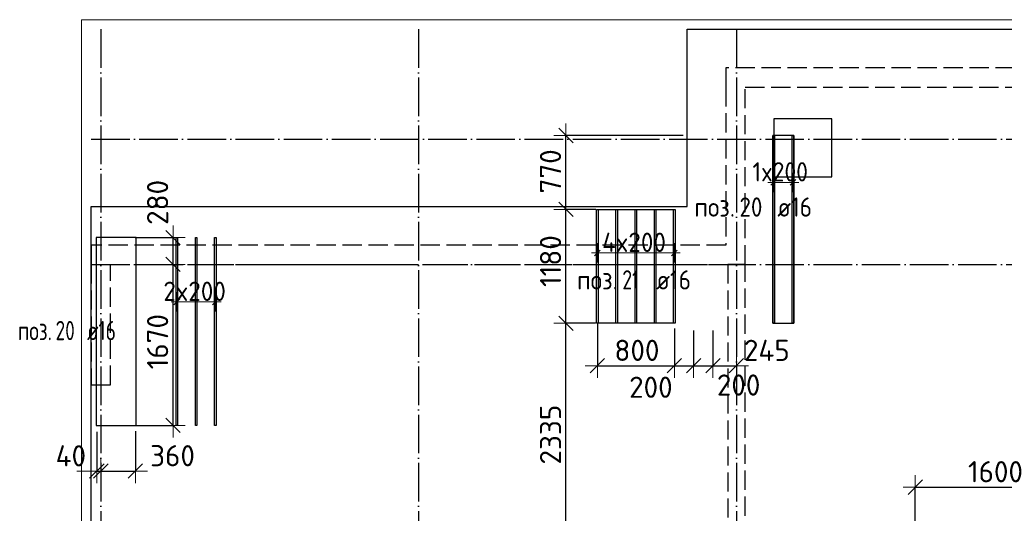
# Model space of a CAD drawing. Header units: millimetres. Extents: x 13527 to 139154, y -122592 to 61893.
# Tile 18 of 129: x 74458 to 84682, y -48685 to -43560. Entities that reach past the tile are written whole.
import ezdxf

# ---------------------------------------------------------------- set-up
doc = ezdxf.new("R2010")
doc.units = ezdxf.units.MM
doc.header["$PDMODE"] = 65
for name, pattern in [('______11', [500, 400, -50, 0, -50]), ('______2', [270, 200, -70]), ('______5', [1100, 800, -100, 100, -100])]:
    doc.linetypes.add(name, pattern=pattern)
for name, color, linetype, lineweight in [('Standard', 7, 'Continuous', 25), ('Размерная линия_ общее', 7, 'Continuous', 13), ('Стена_ общее', 7, 'Continuous', 35), ('Фундамент_ общее', 7, 'Continuous', 35)]:
    doc.layers.add(name, color=color, linetype=linetype, lineweight=lineweight)
doc.layers.add('Арм.стержн.Доп. Арм ниж.зоны У', color=7, linetype='Continuous', lineweight=35, true_color=0x1cff1c)
doc.layers.add('Осевая линия_ общее', color=7, linetype='______5', lineweight=13, true_color=0xa0a0a0)
doc.styles.add('ISOCPEUR', font='ISOCPEUR')
doc.dimstyles.new('DIMSTYLE_13', dxfattribs={"dimtxt": 220, "dimasz": 250, "dimexe": 0, "dimexo": 0, "dimgap": 110, "dimtad": 0, "dimdec": 0, "dimrnd": 5, "dimzin": 12, "dimdsep": 46, "dimtxsty": 'ISOCPEUR', "dimblk1": 'ALL_ML_STRICH', "dimblk2": 'ALL_ML_STRICH', "dimsah": 1, "dimcen": 0, "dimclrd": 7, "dimclre": 256, "dimclrt": 7, "dimadec": 0, "dimazin": 0, "dimtfac": 1, "dimtdec": 0, "dimtix": 1, "dimtmove": 2, "dimatfit": 3, "dimfxl": 0, "dimtvp": 1.2, "dimtzin": 0, "dimlwd": 0, "dimlwe": -3, "dimarcsym": 0})
doc.dimstyles.new('DIMSTYLE_3', dxfattribs={"dimtxt": 220, "dimasz": 250, "dimexe": 0, "dimexo": 0, "dimgap": 110, "dimtad": 2, "dimdec": 0, "dimrnd": 5, "dimzin": 12, "dimdsep": 46, "dimtxsty": 'ISOCPEUR', "dimblk1": 'ALL_ML_STRICH', "dimblk2": 'ALL_ML_STRICH', "dimsah": 1, "dimcen": 0, "dimclrd": 7, "dimclre": 256, "dimclrt": 7, "dimadec": 0, "dimazin": 0, "dimtfac": 1, "dimtdec": 0, "dimtix": 1, "dimtmove": 2, "dimatfit": 3, "dimfxl": 0, "dimtvp": 1.2, "dimtzin": 0, "dimlwd": 0, "dimlwe": -3, "dimarcsym": 0})
doc.dimstyles.new('DIMSTYLE_5', dxfattribs={"dimtxt": 220, "dimasz": 250, "dimexe": 0, "dimexo": 0, "dimgap": 110, "dimtad": 2, "dimdec": 0, "dimrnd": 5, "dimzin": 12, "dimdsep": 46, "dimtxsty": 'ISOCPEUR', "dimblk1": 'ALL_ML_STRICH', "dimblk2": 'ALL_ML_STRICH', "dimsah": 1, "dimcen": 0, "dimclrd": 7, "dimclre": 256, "dimclrt": 7, "dimadec": 0, "dimazin": 0, "dimtfac": 1, "dimtdec": 0, "dimtix": 1, "dimtmove": 2, "dimatfit": 3, "dimfxl": 0, "dimtzin": 0, "dimlwd": 0, "dimlwe": -3, "dimarcsym": 0})

# ---------------------------------------------------------------- blocks, each defined once
blk = doc.blocks.new('СЛОЖНЫЙ_ОБЪЕКТ_3')
at = {"layer": 'Стена_ общее', "color": 9, "linetype": '______2', "lineweight": -3, "true_color": 0xc7c7c7, "transparency": 33554687}
for p, q in [((81790, -44060), (81790, -44260)), ((89650, -44060), (81790, -44060)), ((81790, -44260), (81790, -45900)), ((81990, -46100), (81990, -44260)), ((81990, -44260), (89650, -44260)), ((75200, -45900), (75200, -46100)), ((81790, -45900), (75200, -45900)), ((75200, -46100), (75200, -47350)), ((75400, -46100), (81790, -46100)), ((75400, -47350), (75400, -46100)), ((81790, -46100), (81810, -46100)), ((81810, -46100), (81810, -51680)), ((81990, -46100), (81810, -46100)), ((81990, -51680), (81990, -46100)), ((75200, -47350), (75400, -47350))]:
    blk.add_line(p, q, dxfattribs=at)
blk = doc.blocks.new('ALL_ML_STRICH')
at = {"color": 0, "linetype": 'ByBlock', "lineweight": -2}
for p, q in [((0, -0.5), (0, 0.5)), ((-1, 0), (0.5, 0)), ((-0.3, -0.3), (0.3, 0.3))]:
    blk.add_line(p, q, dxfattribs=at)
blk = doc.blocks.new('*D277')
at = {"layer": 'DEFPOINTS', "color": 7, "linetype": 'Continuous', "lineweight": 13, "transparency": 33554687}
for p in [(80538, -46712), (80130, -49046), (81348, -49046)]:
    blk.add_point(p, dxfattribs=at)
at = {"layer": 'Размерная линия_ общее', "color": 253, "linetype": 'Continuous', "lineweight": -2, "true_color": 0xa0a0a0, "transparency": 33554687}
for p, q in [((80438, -46712), (80130, -46712)), ((81248, -49046), (80130, -49046))]:
    blk.add_line(p, q, dxfattribs=at)
at = {"layer": 'Размерная линия_ общее', "color": 7, "linetype": 'Continuous', "lineweight": -2, "transparency": 33554687}
blk.add_line((80130, -49046), (80130, -46712), dxfattribs=at)
at = {"layer": 'Размерная линия_ общее', "color": 7, "linetype": 'Continuous', "lineweight": 13, "transparency": 33554687, "xscale": 250, "yscale": 250, "zscale": 250}
for p, rotation in [((80130, -46712), 90), ((80130, -49046), 270)]:
    blk.add_blockref('ALL_ML_STRICH', p, dxfattribs=dict(at, rotation=rotation))
at = {"layer": 'Размерная линия_ общее', "color": 7, "linetype": 'Continuous', "lineweight": 13, "transparency": 33554687, "insert": (79970, -47868), "char_height": 220, "width": 880, "attachment_point": 5, "rotation": 90, "style": 'ISOCPEUR'}
blk.add_mtext('\\A1;{2335}', dxfattribs=at)
blk = doc.blocks.new('*D278')
at = {"layer": 'DEFPOINTS', "color": 7, "linetype": 'Continuous', "lineweight": 13, "transparency": 33554687}
for p in [(80540, -45530), (80130, -46712), (80538, -46712)]:
    blk.add_point(p, dxfattribs=at)
at = {"layer": 'Размерная линия_ общее', "color": 253, "linetype": 'Continuous', "lineweight": -2, "true_color": 0xa0a0a0, "transparency": 33554687}
for p, q in [((80440, -45530), (80130, -45530)), ((80438, -46712), (80130, -46712))]:
    blk.add_line(p, q, dxfattribs=at)
at = {"layer": 'Размерная линия_ общее', "color": 7, "linetype": 'Continuous', "lineweight": -2, "transparency": 33554687}
blk.add_line((80130, -46712), (80130, -45530), dxfattribs=at)
at = {"layer": 'Размерная линия_ общее', "color": 7, "linetype": 'Continuous', "lineweight": 13, "transparency": 33554687, "xscale": 250, "yscale": 250, "zscale": 250}
for p, rotation in [((80130, -45530), 90), ((80130, -46712), 270)]:
    blk.add_blockref('ALL_ML_STRICH', p, dxfattribs=dict(at, rotation=rotation))
at = {"layer": 'Размерная линия_ общее', "color": 7, "linetype": 'Continuous', "lineweight": 13, "transparency": 33554687, "insert": (79970, -46066), "char_height": 220, "width": 880, "attachment_point": 5, "rotation": 90, "style": 'ISOCPEUR'}
blk.add_mtext('\\A1;{1180}', dxfattribs=at)
blk = doc.blocks.new('*D279')
at = {"layer": 'DEFPOINTS', "color": 7, "linetype": 'Continuous', "lineweight": 13, "transparency": 33554687}
for p in [(81448, -44762), (80130, -45530), (80540, -45530)]:
    blk.add_point(p, dxfattribs=at)
at = {"layer": 'Размерная линия_ общее', "color": 253, "linetype": 'Continuous', "lineweight": -2, "true_color": 0xa0a0a0, "transparency": 33554687}
for p, q in [((81348, -44762), (80130, -44762)), ((80440, -45530), (80130, -45530))]:
    blk.add_line(p, q, dxfattribs=at)
at = {"layer": 'Размерная линия_ общее', "color": 7, "linetype": 'Continuous', "lineweight": -2, "transparency": 33554687}
blk.add_line((80130, -45530), (80130, -44762), dxfattribs=at)
at = {"layer": 'Размерная линия_ общее', "color": 7, "linetype": 'Continuous', "lineweight": 13, "transparency": 33554687, "xscale": 250, "yscale": 250, "zscale": 250}
for p, rotation in [((80130, -44762), 90), ((80130, -45530), 270)]:
    blk.add_blockref('ALL_ML_STRICH', p, dxfattribs=dict(at, rotation=rotation))
at = {"layer": 'Размерная линия_ общее', "color": 7, "linetype": 'Continuous', "lineweight": 13, "transparency": 33554687, "insert": (79970, -45135), "char_height": 220, "width": 660, "attachment_point": 5, "rotation": 90, "style": 'ISOCPEUR'}
blk.add_mtext('\\A1;{770}', dxfattribs=at)
blk = doc.blocks.new('*D290')
at = {"layer": 'DEFPOINTS', "color": 7, "linetype": 'Continuous', "lineweight": 13, "transparency": 33554687}
for p in [(80456, -46612), (81256, -46667), (80456, -47153)]:
    blk.add_point(p, dxfattribs=at)
at = {"layer": 'Размерная линия_ общее', "color": 253, "linetype": 'Continuous', "lineweight": -2, "true_color": 0xa0a0a0, "transparency": 33554687}
for p, q in [((80456, -46712), (80456, -47153)), ((81256, -46767), (81256, -47153))]:
    blk.add_line(p, q, dxfattribs=at)
at = {"layer": 'Размерная линия_ общее', "color": 7, "linetype": 'Continuous', "lineweight": -2, "transparency": 33554687}
blk.add_line((80456, -47153), (81256, -47153), dxfattribs=at)
at = {"layer": 'Размерная линия_ общее', "color": 7, "linetype": 'Continuous', "lineweight": 13, "transparency": 33554687, "xscale": 250, "yscale": 250, "zscale": 250, "rotation": 180}
blk.add_blockref('ALL_ML_STRICH', (80456, -47153), dxfattribs=at)
at = {"layer": 'Размерная линия_ общее', "color": 7, "linetype": 'Continuous', "lineweight": 13, "transparency": 33554687, "xscale": 250, "yscale": 250, "zscale": 250}
blk.add_blockref('ALL_ML_STRICH', (81256, -47153), dxfattribs=at)
at = {"layer": 'Размерная линия_ общее', "color": 7, "linetype": 'Continuous', "lineweight": 13, "transparency": 33554687, "insert": (80867, -46993), "char_height": 220, "width": 660, "attachment_point": 5, "style": 'ISOCPEUR'}
blk.add_mtext('\\A1;{800}', dxfattribs=at)
blk = doc.blocks.new('*D291')
at = {"layer": 'DEFPOINTS', "color": 7, "linetype": 'Continuous', "lineweight": 13, "transparency": 33554687}
for p in [(81256, -46667), (81456, -46688), (81256, -47153)]:
    blk.add_point(p, dxfattribs=at)
at = {"layer": 'Размерная линия_ общее', "color": 253, "linetype": 'Continuous', "lineweight": -2, "true_color": 0xa0a0a0, "transparency": 33554687}
for p, q in [((81256, -46767), (81256, -47153)), ((81456, -46788), (81456, -47153))]:
    blk.add_line(p, q, dxfattribs=at)
at = {"layer": 'Размерная линия_ общее', "color": 7, "linetype": 'Continuous', "lineweight": -2, "transparency": 33554687}
blk.add_line((81256, -47153), (81456, -47153), dxfattribs=at)
at = {"layer": 'Размерная линия_ общее', "color": 7, "linetype": 'Continuous', "lineweight": 13, "transparency": 33554687, "xscale": 250, "yscale": 250, "zscale": 250, "rotation": 180}
blk.add_blockref('ALL_ML_STRICH', (81256, -47153), dxfattribs=at)
at = {"layer": 'Размерная линия_ общее', "color": 7, "linetype": 'Continuous', "lineweight": 13, "transparency": 33554687, "xscale": 250, "yscale": 250, "zscale": 250}
blk.add_blockref('ALL_ML_STRICH', (81456, -47153), dxfattribs=at)
at = {"layer": 'Размерная линия_ общее', "color": 7, "linetype": 'Continuous', "lineweight": 13, "transparency": 33554687, "insert": (81012, -47376), "char_height": 220, "width": 660, "attachment_point": 5, "style": 'ISOCPEUR'}
blk.add_mtext('\\A1;{200}', dxfattribs=at)
blk = doc.blocks.new('*D292')
at = {"layer": 'DEFPOINTS', "color": 7, "linetype": 'Continuous', "lineweight": 13, "transparency": 33554687}
for p in [(81456, -46688), (81656, -46688), (81456, -47153)]:
    blk.add_point(p, dxfattribs=at)
at = {"layer": 'Размерная линия_ общее', "color": 253, "linetype": 'Continuous', "lineweight": -2, "true_color": 0xa0a0a0, "transparency": 33554687}
for p, q in [((81456, -46788), (81456, -47153)), ((81656, -46788), (81656, -47153))]:
    blk.add_line(p, q, dxfattribs=at)
at = {"layer": 'Размерная линия_ общее', "color": 7, "linetype": 'Continuous', "lineweight": -2, "transparency": 33554687}
blk.add_line((81456, -47153), (81656, -47153), dxfattribs=at)
at = {"layer": 'Размерная линия_ общее', "color": 7, "linetype": 'Continuous', "lineweight": 13, "transparency": 33554687, "xscale": 250, "yscale": 250, "zscale": 250, "rotation": 180}
blk.add_blockref('ALL_ML_STRICH', (81456, -47153), dxfattribs=at)
at = {"layer": 'Размерная линия_ общее', "color": 7, "linetype": 'Continuous', "lineweight": 13, "transparency": 33554687, "xscale": 250, "yscale": 250, "zscale": 250}
blk.add_blockref('ALL_ML_STRICH', (81656, -47153), dxfattribs=at)
at = {"layer": 'Размерная линия_ общее', "color": 7, "linetype": 'Continuous', "lineweight": 13, "transparency": 33554687, "insert": (81923, -47353), "char_height": 220, "width": 660, "attachment_point": 5, "style": 'ISOCPEUR'}
blk.add_mtext('\\A1;{200}', dxfattribs=at)
blk = doc.blocks.new('*D293')
at = {"layer": 'DEFPOINTS', "color": 7, "linetype": 'Continuous', "lineweight": 13, "transparency": 33554687}
for p in [(81656, -46688), (81900, -46934), (81656, -47153)]:
    blk.add_point(p, dxfattribs=at)
at = {"layer": 'Размерная линия_ общее', "color": 253, "linetype": 'Continuous', "lineweight": -2, "true_color": 0xa0a0a0, "transparency": 33554687}
for p, q in [((81656, -46788), (81656, -47153)), ((81900, -47153), (81900, -47153))]:
    blk.add_line(p, q, dxfattribs=at)
at = {"layer": 'Размерная линия_ общее', "color": 7, "linetype": 'Continuous', "lineweight": -2, "transparency": 33554687}
blk.add_line((81656, -47153), (81900, -47153), dxfattribs=at)
at = {"layer": 'Размерная линия_ общее', "color": 7, "linetype": 'Continuous', "lineweight": 13, "transparency": 33554687, "xscale": 250, "yscale": 250, "zscale": 250, "rotation": 180}
blk.add_blockref('ALL_ML_STRICH', (81656, -47153), dxfattribs=at)
at = {"layer": 'Размерная линия_ общее', "color": 7, "linetype": 'Continuous', "lineweight": 13, "transparency": 33554687, "xscale": 250, "yscale": 250, "zscale": 250}
blk.add_blockref('ALL_ML_STRICH', (81900, -47153), dxfattribs=at)
at = {"layer": 'Размерная линия_ общее', "color": 7, "linetype": 'Continuous', "lineweight": 13, "transparency": 33554687, "insert": (82216, -46993), "char_height": 220, "width": 660, "attachment_point": 5, "style": 'ISOCPEUR'}
blk.add_mtext('\\A1;{245}', dxfattribs=at)
blk = doc.blocks.new('*D294')
at = {"layer": 'DEFPOINTS', "color": 7, "linetype": 'Continuous', "lineweight": 13, "transparency": 33554687}
for p in [(75259, -47740), (75300, -48005), (75259, -48246)]:
    blk.add_point(p, dxfattribs=at)
at = {"layer": 'Размерная линия_ общее', "color": 253, "linetype": 'Continuous', "lineweight": -2, "true_color": 0xa0a0a0, "transparency": 33554687}
for p, q in [((75259, -47840), (75259, -48246)), ((75300, -48246), (75300, -48246))]:
    blk.add_line(p, q, dxfattribs=at)
at = {"layer": 'Размерная линия_ общее', "color": 7, "linetype": 'Continuous', "lineweight": -2, "transparency": 33554687}
blk.add_line((75259, -48246), (75300, -48246), dxfattribs=at)
at = {"layer": 'Размерная линия_ общее', "color": 7, "linetype": 'Continuous', "lineweight": 13, "transparency": 33554687, "xscale": 250, "yscale": 250, "zscale": 250}
blk.add_blockref('ALL_ML_STRICH', (75300, -48246), dxfattribs=at)
at = {"layer": 'Размерная линия_ общее', "color": 7, "linetype": 'Continuous', "lineweight": 13, "transparency": 33554687, "xscale": 250, "yscale": 250, "zscale": 250, "rotation": 180}
blk.add_blockref('ALL_ML_STRICH', (75259, -48246), dxfattribs=at)
at = {"layer": 'Размерная линия_ общее', "color": 7, "linetype": 'Continuous', "lineweight": 13, "transparency": 33554687, "insert": (74989, -48088), "char_height": 220, "width": 440, "attachment_point": 5, "style": 'ISOCPEUR'}
blk.add_mtext('\\A1;{40}', dxfattribs=at)
blk = doc.blocks.new('*D295')
at = {"layer": 'DEFPOINTS', "color": 7, "linetype": 'Continuous', "lineweight": 13, "transparency": 33554687}
for p in [(75659, -47733), (75300, -48005), (75300, -48246)]:
    blk.add_point(p, dxfattribs=at)
at = {"layer": 'Размерная линия_ общее', "color": 253, "linetype": 'Continuous', "lineweight": -2, "true_color": 0xa0a0a0, "transparency": 33554687}
for p, q in [((75659, -47833), (75659, -48246)), ((75300, -48246), (75300, -48246))]:
    blk.add_line(p, q, dxfattribs=at)
at = {"layer": 'Размерная линия_ общее', "color": 7, "linetype": 'Continuous', "lineweight": -2, "transparency": 33554687}
blk.add_line((75300, -48246), (75659, -48246), dxfattribs=at)
at = {"layer": 'Размерная линия_ общее', "color": 7, "linetype": 'Continuous', "lineweight": 13, "transparency": 33554687, "xscale": 250, "yscale": 250, "zscale": 250, "rotation": 180}
blk.add_blockref('ALL_ML_STRICH', (75300, -48246), dxfattribs=at)
at = {"layer": 'Размерная линия_ общее', "color": 7, "linetype": 'Continuous', "lineweight": 13, "transparency": 33554687, "xscale": 250, "yscale": 250, "zscale": 250}
blk.add_blockref('ALL_ML_STRICH', (75659, -48246), dxfattribs=at)
at = {"layer": 'Размерная линия_ общее', "color": 7, "linetype": 'Continuous', "lineweight": 13, "transparency": 33554687, "insert": (76045, -48087), "char_height": 220, "width": 660, "attachment_point": 5, "style": 'ISOCPEUR'}
blk.add_mtext('\\A1;{360}', dxfattribs=at)
blk = doc.blocks.new('*D296')
at = {"layer": 'DEFPOINTS', "color": 7, "linetype": 'Continuous', "lineweight": 13, "transparency": 33554687}
for p in [(76085, -46100), (75568, -47772), (76050, -47772)]:
    blk.add_point(p, dxfattribs=at)
at = {"layer": 'Размерная линия_ общее', "color": 253, "linetype": 'Continuous', "lineweight": -2, "true_color": 0xa0a0a0, "transparency": 33554687}
for p, q in [((76050, -46100), (76050, -46100)), ((75668, -47772), (76050, -47772))]:
    blk.add_line(p, q, dxfattribs=at)
at = {"layer": 'Размерная линия_ общее', "color": 7, "linetype": 'Continuous', "lineweight": -2, "transparency": 33554687}
blk.add_line((76050, -47772), (76050, -46100), dxfattribs=at)
at = {"layer": 'Размерная линия_ общее', "color": 7, "linetype": 'Continuous', "lineweight": 13, "transparency": 33554687, "xscale": 250, "yscale": 250, "zscale": 250}
for p, rotation in [((76050, -46100), 90), ((76050, -47772), 270)]:
    blk.add_blockref('ALL_ML_STRICH', p, dxfattribs=dict(at, rotation=rotation))
at = {"layer": 'Размерная линия_ общее', "color": 7, "linetype": 'Continuous', "lineweight": 13, "transparency": 33554687, "insert": (75890, -46903), "char_height": 220, "width": 880, "attachment_point": 5, "rotation": 90, "style": 'ISOCPEUR'}
blk.add_mtext('\\A1;{1670}', dxfattribs=at)
blk = doc.blocks.new('*D297')
at = {"layer": 'DEFPOINTS', "color": 7, "linetype": 'Continuous', "lineweight": 13, "transparency": 33554687}
for p in [(75556, -45822), (76050, -46100), (76085, -46100)]:
    blk.add_point(p, dxfattribs=at)
at = {"layer": 'Размерная линия_ общее', "color": 253, "linetype": 'Continuous', "lineweight": -2, "true_color": 0xa0a0a0, "transparency": 33554687}
for p, q in [((75656, -45822), (76050, -45822)), ((76050, -46100), (76050, -46100))]:
    blk.add_line(p, q, dxfattribs=at)
at = {"layer": 'Размерная линия_ общее', "color": 7, "linetype": 'Continuous', "lineweight": -2, "transparency": 33554687}
blk.add_line((76050, -46100), (76050, -45822), dxfattribs=at)
at = {"layer": 'Размерная линия_ общее', "color": 7, "linetype": 'Continuous', "lineweight": 13, "transparency": 33554687, "xscale": 250, "yscale": 250, "zscale": 250}
for p, rotation in [((76050, -45822), 90), ((76050, -46100), 270)]:
    blk.add_blockref('ALL_ML_STRICH', p, dxfattribs=dict(at, rotation=rotation))
at = {"layer": 'Размерная линия_ общее', "color": 7, "linetype": 'Continuous', "lineweight": 13, "transparency": 33554687, "insert": (75890, -45457), "char_height": 220, "width": 660, "attachment_point": 5, "rotation": 90, "style": 'ISOCPEUR'}
blk.add_mtext('\\A1;{280}', dxfattribs=at)
blk = doc.blocks.new('*D397')
at = {"layer": 'DEFPOINTS', "color": 7, "linetype": 'Continuous', "lineweight": 13, "transparency": 33554687}
for p in [(83757, -48413), (83757, -48982), (85357, -48992)]:
    blk.add_point(p, dxfattribs=at)
at = {"layer": 'Размерная линия_ общее', "color": 253, "linetype": 'Continuous', "lineweight": -2, "true_color": 0xa0a0a0, "transparency": 33554687}
for p, q in [((83757, -48882), (83757, -48413)), ((85357, -48892), (85357, -48413))]:
    blk.add_line(p, q, dxfattribs=at)
at = {"layer": 'Размерная линия_ общее', "color": 7, "linetype": 'Continuous', "lineweight": -2, "transparency": 33554687}
blk.add_line((83757, -48413), (85357, -48413), dxfattribs=at)
at = {"layer": 'Размерная линия_ общее', "color": 7, "linetype": 'Continuous', "lineweight": 13, "transparency": 33554687, "xscale": 250, "yscale": 250, "zscale": 250, "rotation": 180}
blk.add_blockref('ALL_ML_STRICH', (83757, -48413), dxfattribs=at)
at = {"layer": 'Размерная линия_ общее', "color": 7, "linetype": 'Continuous', "lineweight": 13, "transparency": 33554687, "xscale": 250, "yscale": 250, "zscale": 250}
blk.add_blockref('ALL_ML_STRICH', (85357, -48413), dxfattribs=at)
at = {"layer": 'Размерная линия_ общее', "color": 7, "linetype": 'Continuous', "lineweight": 13, "transparency": 33554687, "insert": (84590, -48253), "char_height": 220, "width": 880, "attachment_point": 5, "style": 'ISOCPEUR'}
blk.add_mtext('\\A1;{1600}', dxfattribs=at)

msp = doc.modelspace()

# ---------------------------------------------------------------- linework, layer by layer
at = {"layer": 'Standard', "color": 7, "linetype": 'Continuous', "lineweight": 13, "transparency": 33554687}
msp.add_lwpolyline([(75100, -60750), (117980, -60750), (117980, -43560), (75100, -43560), (75100, -60750)], dxfattribs=at)
at = {"layer": 'Арм.стержн.Доп. Арм ниж.зоны У', "color": 253, "linetype": 'Continuous', "lineweight": -3, "true_color": 0xa0a0a0, "transparency": 33554687}
for p, q in [((82287, -45249.4), (82287, -45149.4)), ((82487, -45249.4), (82487, -45149.4)), ((82287, -45249.4), (82287, -45349.4)), ((82487, -45249.4), (82487, -45349.4)), ((80456, -45981.2), (80456, -45881.2)), ((81256, -45981.2), (81256, -45881.2)), ((80456, -45981.2), (80456, -46081.2)), ((81256, -45981.2), (81256, -46081.2)), ((76089.8, -46489.8), (76089.8, -46389.8)), ((76489.8, -46489.8), (76489.8, -46389.8)), ((76089.8, -46489.8), (76089.8, -46589.8)), ((76489.8, -46489.8), (76489.8, -46589.8))]:
    msp.add_line(p, q, dxfattribs=at)
at = {"layer": 'Арм.стержн.Доп. Арм ниж.зоны У', "color": 7, "linetype": 'Continuous', "lineweight": 13, "transparency": 33554687}
for p, q in [((82287, -45249.4), (82227, -45249.4)), ((82287, -45249.4), (82487, -45249.4)), ((82487, -45249.4), (82547, -45249.4)), ((80456, -45981.2), (80396, -45981.2)), ((80456, -45981.2), (81256, -45981.2)), ((81256, -45981.2), (81316, -45981.2)), ((76089.8, -46489.8), (76029.8, -46489.8)), ((76089.8, -46489.8), (76489.8, -46489.8)), ((76489.8, -46489.8), (76549.8, -46489.8))]:
    msp.add_line(p, q, dxfattribs=at)
at = {"layer": 'Арм.стержн.Доп. Арм ниж.зоны У', "color": 7, "linetype": 'Continuous', "lineweight": 25, "transparency": 33554687}
for p, q in [((82257, -45279.4), (82317, -45219.4)), ((82457, -45279.4), (82517, -45219.4)), ((80426, -46011.2), (80486, -45951.2)), ((81226, -46011.2), (81286, -45951.2)), ((76059.8, -46519.8), (76119.8, -46459.8)), ((76459.8, -46519.8), (76519.8, -46459.8))]:
    msp.add_line(p, q, dxfattribs=at)
at = {"layer": 'Арм.стержн.Доп. Арм ниж.зоны У', "color": 52, "linetype": 'Continuous', "lineweight": 25, "transparency": 33554687}
for points in [[(82495, -46711.7), (82495, -44761.7), (82279, -44761.7), (82279, -46711.7), (82495, -46711.7)], [(80448, -46711.7), (80448, -45530), (81264, -45530), (81264, -46711.7), (80448, -46711.7)], [(75666.8, -47771.7), (75666.8, -45821.7), (75250.8, -45821.7), (75250.8, -47771.7), (75666.8, -47771.7)]]:
    msp.add_lwpolyline(points, dxfattribs=at)
at = {"layer": 'Арм.стержн.Доп. Арм ниж.зоны У', "color": 41, "linetype": 'Continuous', "lineweight": 25, "transparency": 33554687}
for points in [[(82295, -44761.7), (82295, -46711.7), (82279, -46711.7), (82279, -44761.7), (82295, -44761.7)], [(82495, -44761.7), (82495, -46711.7), (82479, -46711.7), (82479, -44761.7), (82495, -44761.7)], [(80464, -45530), (80464, -46711.7), (80448, -46711.7), (80448, -45530), (80464, -45530)], [(80664, -45530), (80664, -46711.7), (80648, -46711.7), (80648, -45530), (80664, -45530)], [(80864, -45530), (80864, -46711.7), (80848, -46711.7), (80848, -45530), (80864, -45530)], [(81064, -45530), (81064, -46711.7), (81048, -46711.7), (81048, -45530), (81064, -45530)], [(81264, -45530), (81264, -46711.7), (81248, -46711.7), (81248, -45530), (81264, -45530)], [(76097.8, -45821.7), (76097.8, -47771.7), (76081.8, -47771.7), (76081.8, -45821.7), (76097.8, -45821.7)], [(76297.8, -45821.7), (76297.8, -47771.7), (76281.8, -47771.7), (76281.8, -45821.7), (76297.8, -45821.7)], [(76497.8, -45821.7), (76497.8, -47771.7), (76481.8, -47771.7), (76481.8, -45821.7), (76497.8, -45821.7)]]:
    msp.add_lwpolyline(points, dxfattribs=at)
at = {"layer": 'Осевая линия_ общее', "color": 253, "linetype": '______11', "lineweight": -3, "true_color": 0xa0a0a0, "transparency": 33554687}
for p, q in [((75300, -43660), (75300, -61877.9)), ((78600, -43660), (78600, -61877.9)), ((81900, -43660), (81900, -61877.9)), ((75200, -44800), (119325.4, -44800)), ((75200, -46100), (119325.4, -46100))]:
    msp.add_line(p, q, dxfattribs=at)
at = {"layer": 'Фундамент_ общее', "color": 7, "lineweight": 25, "transparency": 33554687}
for p, q in [((81390, -45500), (81390, -43660)), ((81390, -43660), (90250, -43660)), ((82290, -44590), (82290, -45190)), ((82890, -44590), (82290, -44590)), ((82890, -45190), (82890, -44590)), ((82290, -45190), (82890, -45190)), ((75200, -59400), (75200, -45500)), ((75200, -45500), (81390, -45500))]:
    msp.add_line(p, q, dxfattribs=at)
at = {"layer": 'Фундамент_ общее', "color": 7, "linetype": 'Continuous', "lineweight": 25, "transparency": 33554687}
for p, q in [((81390, -45500), (81390, -43660)), ((81390, -43660), (90250, -43660)), ((82290, -44590), (82290, -45190)), ((82890, -44590), (82290, -44590)), ((82890, -45190), (82890, -44590)), ((82290, -45190), (82890, -45190)), ((75200, -59400), (75200, -45500)), ((75200, -45500), (81390, -45500))]:
    msp.add_line(p, q, dxfattribs=at)

# ---------------------------------------------------------------- block references
at = {"layer": 'Стена_ общее', "color": 9, "linetype": '______2', "lineweight": -3, "true_color": 0xc7c7c7, "transparency": 33554687}
msp.add_blockref('СЛОЖНЫЙ_ОБЪЕКТ_3', (0, 0), dxfattribs=at)

# ---------------------------------------------------------------- texts
at = {"layer": 'Арм.стержн.Доп. Арм ниж.зоны У', "color": 7, "linetype": 'Continuous', "lineweight": 13, "transparency": 33554687, "char_height": 200, "attachment_point": 7, "style": 'ISOCPEUR'}
for s, insert, width in [('\\W0.89;1x200', (82067, -45239.4), 748.684), ('\\W0.95;4x200', (80506, -45971.2), 814.149), ('\\W0.95;2x200', (75949.8, -46479.8), 793.963)]:
    msp.add_mtext(s, dxfattribs=dict(at, insert=insert, width=width))
at = {"layer": 'Арм.стержн.Доп. Арм ниж.зоны У', "color": 7, "linetype": 'Continuous', "lineweight": 25, "transparency": 33554687, "char_height": 200, "attachment_point": 7, "style": 'ISOCPEUR'}
for s, insert, width in [('\\W0.92;поз.', (81461.9, -45605.1), 561.646), ('\\W0.87;20', (81931.9, -45605.1), 367.208), ('\\W0.89; ø16 ', (82211.9, -45605.1), 749.105), ('\\W0.92;поз.', (80245, -46361.2), 561.646), ('\\W0.75;21', (80715, -46361.2), 314.854), ('\\W0.89; ø16 ', (80955, -46361.2), 749.105), ('\\W0.73;20', (74830.3, -46887.7), 306.006), ('\\W0.74; ø16 ', (75063.7, -46887.7), 624.254), ('\\W0.77;поз.', (74438.7, -46887.7), 468.039)]:
    msp.add_mtext(s, dxfattribs=dict(at, insert=insert, width=width))

# ---------------------------------------------------------------- dimensions: what is measured, and where the dimension line sits
at = {"layer": 'Размерная линия_ общее', "color": 7, "linetype": 'Continuous', "lineweight": 13, "transparency": 33554687}
for base, p1, p2, dimstyle, picture, middle in [((80130.1, -44761.7), (80439.6, -45530), (81348, -44761.7), 'DIMSTYLE_5', '*D279', (79970.1, -45134.8)), ((76050.2, -45821.7), (76050.2, -46100), (75655.6, -45821.7), 'DIMSTYLE_3', '*D297', (75890.1, -45456.6)), ((80130.1, -45530), (80438.1, -46711.7), (80439.6, -45530), 'DIMSTYLE_5', '*D278', (79970.1, -46065.8)), ((76050.2, -46100), (75668, -47771.7), (76050.2, -46100), 'DIMSTYLE_5', '*D296', (75890.2, -46902.9)), ((80130.1, -46711.7), (81248.2, -49046), (80438.1, -46711.7), 'DIMSTYLE_5', '*D277', (79970.1, -47867.9))]:
    dim = msp.add_linear_dim(base=base, p1=p1, p2=p2, angle=90, dimstyle=dimstyle, override={"dimpost": '<>', "dimclrd": 7, "dimclre": 253, "dimclrt": 7, "dimlwd": 0, "dimlwe": 65533}, dxfattribs=at)
    dim.commit()
    dim.dimension.update_dxf_attribs({"geometry": picture, "text_midpoint": middle, "dimtype": 160})
for base, p1, p2, dimstyle, picture, middle in [((81256, -47153.1), (80456, -46711.6), (81256, -46767.2), 'DIMSTYLE_5', '*D290', (80867, -46993.1)), ((81456, -47153.1), (81256, -46767.2), (81456, -46788.4), 'DIMSTYLE_13', '*D291', (81011.8, -47376)), ((81656, -47153.1), (81456, -46788.4), (81656, -46787.9), 'DIMSTYLE_13', '*D292', (81923, -47353.2)), ((81900, -47153.1), (81656, -46787.9), (81900, -47153.1), 'DIMSTYLE_3', '*D293', (82216.3, -46993.4)), ((75300, -48246.4), (75258.8, -47840.2), (75300, -48246.4), 'DIMSTYLE_3', '*D294', (74989.1, -48087.6)), ((75658.8, -48246.4), (75300, -48246.4), (75658.8, -47833.4), 'DIMSTYLE_3', '*D295', (76044.5, -48086.9)), ((85357.1, -48412.9), (83757.1, -48881.9), (85357.1, -48891.8), 'DIMSTYLE_5', '*D397', (84590.1, -48252.9))]:
    dim = msp.add_linear_dim(base=base, p1=p1, p2=p2, dimstyle=dimstyle, override={"dimpost": '<>', "dimclrd": 7, "dimclre": 253, "dimclrt": 7, "dimlwd": 0, "dimlwe": 65533}, dxfattribs=at)
    dim.commit()
    dim.dimension.update_dxf_attribs({"geometry": picture, "text_midpoint": middle, "dimtype": 160})

doc.saveas('drawing.dxf')
